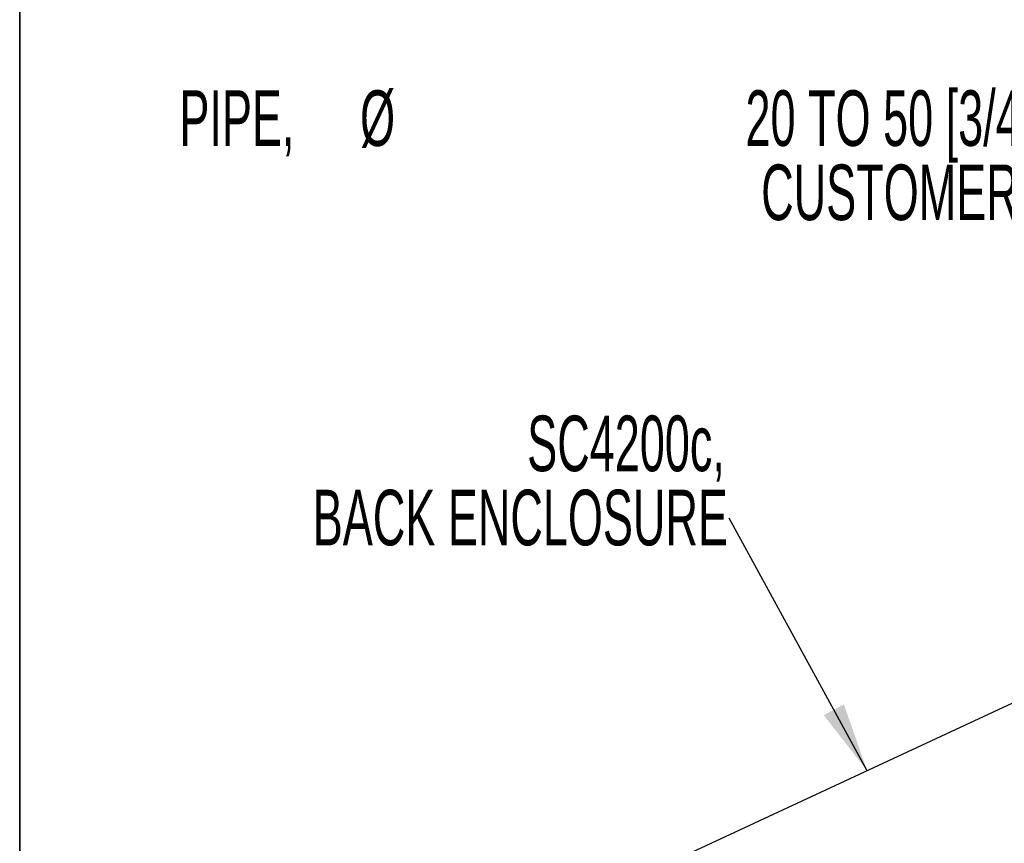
# Model space of a CAD drawing. Header units: millimetres. Extents: x 0 to 1680, y 0 to 1188.
# Tile 33 of 40: x 928 to 1116, y 857 to 1013. Entities that reach past the tile are written whole.
import ezdxf

# ---------------------------------------------------------------- set-up
doc = ezdxf.new("R2010")
doc.units = ezdxf.units.MM
doc.header["$LTSCALE"] = 4
doc.layers.add('FORMAT', color=7, linetype='Continuous')
doc.styles.add('SLDTEXTSTYLE0', font='TXT', dxfattribs={"width": 0.605})
doc.dimstyles.new('SLDDIMSTYLE0', dxfattribs={"dimtxt": 0.18, "dimasz": 13.208, "dimexe": 0, "dimexo": 0.0625, "dimgap": 0, "dimtad": 0, "dimtih": 1, "dimtoh": 1, "dimdec": 0, "dimrnd": 1e-09, "dimzin": 0, "dimdsep": 46, "dimtxsty": 'Standard', "dimsah": 1, "dimcen": 0.09, "dimadec": 0, "dimazin": 0, "dimtfac": 13.208, "dimtdec": 0, "dimtofl": 0, "dimtmove": 0, "dimatfit": 3, "dimfxl": 0, "dimfrac": 2, "dimtolj": 1, "dimtzin": 0, "dimarcsym": 0})

# ---------------------------------------------------------------- blocks, each defined once
blk = doc.blocks.new('SW_NOTE_22')
at = {"layer": 'FORMAT', "color": 0, "attachment_point": 3, "style": 'SLDTEXTSTYLE0'}
for s, insert, char_height in [('SC4200c,', (-0.79, 19.49), 10.583), ('BACK ENCLOSURE', (-0.2, 5.38), 10.5833)]:
    blk.add_mtext(s, dxfattribs=dict(at, insert=insert, char_height=char_height))
blk = doc.blocks.new('SW_NOTE_23')
at = {"layer": 'FORMAT', "color": 0, "attachment_point": 3, "style": 'SLDTEXTSTYLE0'}
for s, insert, char_height in [('PIPE,', (-183.08, 19.55), 10.583), ('%%c', (-163.94, 19.55), 10.583), ('20 TO 50 [3/4" TO 2 1/2"]', (-0.78, 19.55), 10.5833), ('CUSTOMER SUPPLIED', (-0.58, 5.43), 10.5833)]:
    blk.add_mtext(s, dxfattribs=dict(at, insert=insert, char_height=char_height))

msp = doc.modelspace()

# ---------------------------------------------------------------- linework, layer by layer
at = {"color": 7, "linetype": 'Continuous', "lineweight": 25}
msp.add_line((1120.63, 884.97), (1033.49, 844.47), dxfattribs=at)
at = {"layer": 'FORMAT', "lineweight": 35}
msp.add_line((928.48, 241), (928.48, 1148.47), dxfattribs=at)

# ---------------------------------------------------------------- block references
at = {"layer": 'FORMAT'}
for name, p in [('SW_NOTE_23', (1163.83, 980.5)), ('SW_NOTE_22', (1063.41, 918.67))]:
    msp.add_blockref(name, p, dxfattribs=at)

# ---------------------------------------------------------------- leaders
msp.add_leader([(1089.68, 870.59), (1063.41, 918.67)], dimstyle='SLDDIMSTYLE0', dxfattribs=at)

doc.saveas('drawing.dxf')
